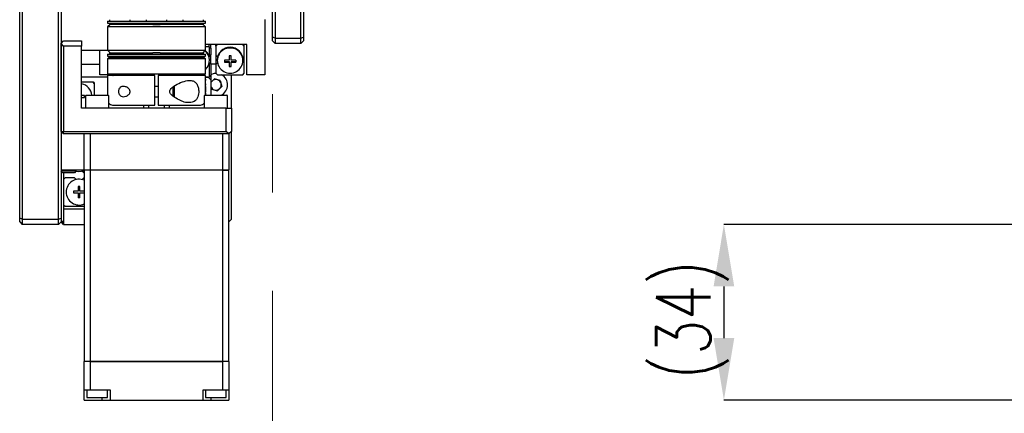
# Model space of a CAD drawing. Header units: millimetres. Extents: x 0 to 376, y -2 to 209.
# Tile 7 of 31: x 0 to 64, y 69 to 95. Entities that reach past the tile are written whole.
import ezdxf

# ---------------------------------------------------------------- set-up
doc = ezdxf.new("R2010")
doc.units = ezdxf.units.MM
doc.linetypes.add('CENTER', pattern=[50.8, 31.75, -6.35, 6.35, -6.35])
doc.layers.add('SLD-0', color=7, linetype='Continuous')
doc.styles.add('SLDTEXTSTYLE1', font='TXT', dxfattribs={"width": 0.75, "bigfont": 'bigfont'})
doc.dimstyles.new('SLDDIMSTYLE3', dxfattribs={"dimtxt": 3.5, "dimasz": 4, "dimexe": 0, "dimexo": 0.0625, "dimgap": 0.875, "dimtad": 1, "dimlfac": 3, "dimrnd": 1e-09, "dimzin": 12, "dimdsep": 46, "dimtxsty": 'SLDTEXTSTYLE1', "dimsah": 1, "dimcen": 0.09, "dimadec": 0, "dimazin": 3, "dimtfac": 1, "dimtmove": 0, "dimatfit": 0, "dimfxl": 1, "dimfrac": 2, "dimtolj": 1, "dimtzin": 12, "dimarcsym": 0})

# ---------------------------------------------------------------- blocks, each defined once
blk = doc.blocks.new('*D70')
at = {"layer": 'Defpoints', "color": 0, "transparency": 16777216}
for p in [(64.123, 81.469), (45.456, 70.135), (64.29, 70.135)]:
    blk.add_point(p, dxfattribs=at)
at = {"layer": 'SLD-0', "color": 0, "lineweight": -2, "transparency": 16777216}
for p, q in [((64.061, 81.469), (45.456, 81.469)), ((45.456, 77.469), (45.456, 74.135)), ((64.227, 70.135), (45.456, 70.135))]:
    blk.add_line(p, q, dxfattribs=at)
at = {"layer": 'SLD-0', "color": 0, "transparency": 16777216}
for points in [[(44.79, 77.469), (46.123, 77.469), (45.456, 81.469)], [(44.79, 74.135), (46.123, 74.135), (45.456, 70.135)]]:
    blk.add_solid(points, dxfattribs=at)
at = {"layer": 'SLD-0', "color": 0, "transparency": 16777216, "insert": (41.081, 75.306), "char_height": 3.5, "attachment_point": 2, "rotation": 90, "style": 'SLDTEXTSTYLE1'}
blk.add_mtext('\\A1;(34)', dxfattribs=at)

msp = doc.modelspace()

# ---------------------------------------------------------------- linework, layer by layer
at = {"color": 7, "linetype": 'CENTER', "lineweight": 18}
msp.add_line((16.323, 178.7755), (16.323, 58.4954), dxfattribs=at)
at = {"color": 7, "linetype": 'Continuous', "lineweight": 25}
for p, q in [((0, 81.8712), (0, 164.3998)), ((0.1667, 164.4688), (0.1667, 81.8021)), ((2.5, 81.8021), (2.5, 164.4688)), ((2.6667, 164.3998), (2.6667, 81.8712)), ((16.323, 93.5378), (16.323, 152.7331)), ((16.4897, 152.8021), (16.4897, 93.4688)), ((18.1563, 93.4688), (18.1563, 152.8021)), ((18.323, 152.7331), (18.323, 93.5378)), ((5.6667, 94.5855), (5.6667, 94.4521)), ((5.6667, 94.5855), (12, 94.5855)), ((5.6667, 94.4521), (12, 94.4521)), ((5.8333, 94.3688), (5.6667, 94.2021)), ((5.6667, 94.2021), (5.6667, 92.7021)), ((12, 94.2021), (5.6667, 94.2021)), ((5.8, 94.6688), (5.8, 94.5855)), ((5.8, 94.4521), (5.8, 94.3688)), ((5.8, 94.3688), (5.8425, 94.3688)), ((8.5991, 94.3688), (5.8425, 94.3688)), ((7.1333, 94.5855), (7.1333, 94.6688)), ((7.1333, 94.3688), (7.1333, 94.4521)), ((8.1667, 94.6688), (8.1667, 94.5855)), ((8.1667, 94.4521), (8.1667, 94.3688)), ((8.5991, 94.3688), (9.0675, 94.3688)), ((11.8242, 94.3688), (9.0675, 94.3688)), ((9.5, 94.5855), (9.5, 94.6688)), ((9.5, 94.3688), (9.5, 94.4521)), ((10.5333, 94.6688), (10.5333, 94.5855)), ((10.5333, 94.4521), (10.5333, 94.3688)), ((11.8242, 94.3688), (11.8667, 94.3688)), ((12, 94.2021), (11.8333, 94.3688)), ((11.8667, 94.5855), (11.8667, 94.6688)), ((11.8667, 94.3688), (11.8667, 94.4521)), ((12, 94.4521), (12, 94.5855)), ((12, 92.7021), (12, 94.2021)), ((15.8333, 94.6785), (15.8333, 91.1213)), ((16.4897, 93.4688), (16.323, 93.5378)), ((16.323, 93.3021), (16.323, 93.5378)), ((16.4897, 93.4688), (18.1563, 93.4688)), ((16.4897, 93.4688), (16.4897, 93.1355)), ((18.1563, 93.4688), (18.323, 93.5378)), ((18.1563, 93.1355), (18.1563, 93.4688)), ((18.323, 93.5378), (18.323, 93.3021)), ((2.6667, 93.1355), (2.8333, 93.3021)), ((2.6667, 87.4688), (2.6667, 93.1355)), ((2.8333, 92.9688), (2.6667, 93.1355)), ((2.8333, 93.3021), (4, 93.3021)), ((2.8333, 92.9688), (2.8333, 87.4688)), ((4, 92.9688), (2.8333, 92.9688)), ((4, 93.3021), (4, 92.9688)), ((4, 88.9688), (4, 92.9688)), ((14.6667, 93.0616), (12, 93.0616)), ((12.2333, 92.9091), (12, 92.9091)), ((12.2333, 92.9091), (12.2333, 93.0616)), ((12.2333, 92.9091), (12.2333, 92.2993)), ((12.2333, 92.9091), (12.3333, 92.8363)), ((12.3333, 92.8363), (12.3333, 93.0616)), ((12.3333, 92.8363), (12.3333, 92.4205)), ((12.7667, 93.0616), (12.6667, 92.9646)), ((12.6667, 92.9646), (12.6667, 93.0616)), ((12.6667, 92.9646), (12.6667, 92.3871)), ((14.4, 93.0616), (12.7667, 93.0616)), ((14.5, 92.9646), (14.4, 93.0616)), ((14.5, 92.9646), (14.5, 93.0616)), ((14.5, 91.2183), (14.5, 92.9646)), ((14.6667, 91.1213), (14.6667, 93.0616)), ((16.323, 93.3021), (16.4897, 93.1355)), ((18.1563, 93.1355), (16.4897, 93.1355)), ((18.323, 93.3021), (18.1563, 93.1355)), ((5.6833, 92.6855), (4, 92.6855)), ((5.1667, 91.1213), (5.1667, 92.6855)), ((5.6667, 92.7021), (5.8333, 92.5355)), ((5.6667, 92.7021), (12, 92.7021)), ((5.6667, 92.4521), (5.6667, 92.3188)), ((5.6667, 92.4521), (12, 92.4521)), ((5.6667, 92.3188), (12, 92.3188)), ((5.75, 92.2355), (5.6667, 92.1521)), ((11.9167, 92.2355), (5.75, 92.2355)), ((5.8, 92.5355), (5.8, 92.4521)), ((5.8425, 92.5355), (5.8, 92.5355)), ((5.8, 92.3188), (5.8, 92.2355)), ((5.8425, 92.5355), (8.5991, 92.5355)), ((7.1333, 92.4521), (7.1333, 92.5355)), ((7.1333, 92.2355), (7.1333, 92.3188)), ((7.36, 92.3188), (7.36, 92.2355)), ((7.4733, 92.2355), (7.4733, 92.3188)), ((8, 92.3021), (8, 92.2355)), ((8.1667, 92.3021), (8, 92.3021)), ((8.1304, 92.4521), (8.071, 92.5355)), ((8.1561, 92.4521), (8.1047, 92.5355)), ((8.1667, 92.5355), (8.1667, 92.4521)), ((8.1667, 92.3188), (8.1667, 92.2355)), ((9.0675, 92.5355), (8.5991, 92.5355)), ((9.0675, 92.5355), (11.8242, 92.5355)), ((9.5, 92.4521), (9.5, 92.5355)), ((9.5, 92.2355), (9.5, 92.3188)), ((9.6667, 92.3021), (9.5, 92.3021)), ((9.5267, 92.3188), (9.5267, 92.3021)), ((9.64, 92.3021), (9.64, 92.3188)), ((9.6667, 92.2355), (9.6667, 92.3021)), ((10.3027, 92.4521), (10.245, 92.5355)), ((10.3276, 92.4521), (10.2777, 92.5355)), ((10.393, 92.2355), (10.3671, 92.3188)), ((10.4028, 92.2355), (10.3821, 92.3188)), ((10.5333, 92.5355), (10.5333, 92.4521)), ((10.5333, 92.3188), (10.5333, 92.2355)), ((11.8667, 92.5355), (11.8242, 92.5355)), ((11.8333, 92.5355), (12, 92.7021)), ((11.8667, 92.4521), (11.8667, 92.5355)), ((11.8667, 92.2355), (11.8667, 92.3188)), ((12, 92.1521), (11.9167, 92.2355)), ((12, 92.3188), (12, 92.4521)), ((12.2333, 92.2993), (12.2237, 92.2899)), ((12.3333, 92.4205), (12.2333, 92.2993)), ((12.3333, 91.8292), (12.3333, 92.4205)), ((12.7763, 92.2808), (12.6667, 92.3871)), ((12.6667, 92.3871), (12.6667, 91.7958)), ((13.64, 92.3437), (13.5267, 92.3437)), ((13.5267, 92.3437), (13.5267, 92.0494)), ((13.64, 92.0494), (13.64, 92.3437)), ((4, 91.8021), (5.1667, 91.8021)), ((5.6667, 92.1521), (5.6667, 91.1688)), ((12, 92.1521), (5.6667, 92.1521)), ((12, 91.1688), (12, 92.1521)), ((12.2333, 91.8832), (12.2333, 90.9688)), ((12.2366, 91.8996), (12.3333, 91.8292)), ((12.25, 92.044), (12.25, 92.0885)), ((12.3333, 91.8292), (12.3333, 91.0901)), ((12.6667, 91.8021), (12.3333, 91.8021)), ((12.6667, 91.7958), (12.7635, 91.8898)), ((12.6667, 91.7958), (12.6667, 91.2183)), ((12.75, 92.0794), (12.75, 92.0349)), ((13.5267, 92.0494), (13.2233, 92.0494)), ((13.2233, 92.0494), (13.2233, 91.9395)), ((13.2233, 91.9637), (13.5267, 91.9637)), ((13.2233, 91.9395), (13.5267, 91.9395)), ((13.5267, 91.9637), (13.5267, 91.9395)), ((13.5267, 91.9395), (13.5267, 91.6452)), ((13.5267, 91.6695), (13.64, 91.6695)), ((13.5267, 91.6452), (13.64, 91.6452)), ((13.9433, 92.0494), (13.64, 92.0494)), ((13.64, 91.9637), (13.9433, 91.9637)), ((13.64, 91.9637), (13.64, 91.9395)), ((13.64, 91.6452), (13.64, 91.9395)), ((13.64, 91.9395), (13.9433, 91.9395)), ((13.9433, 92.0494), (13.9433, 91.9395)), ((14.4167, 92.0349), (14.4167, 92.0794)), ((5.6667, 90.9688), (4, 90.9688)), ((6.0352, 91.1213), (5.1667, 91.1213)), ((5.6667, 91.1688), (12, 91.1688)), ((5.6667, 91.0688), (5.6667, 89.8021)), ((8.7333, 91.0688), (5.6667, 91.0688)), ((8, 91.1688), (8, 91.0688)), ((8.3333, 91.0688), (8.3333, 91.1688)), ((8.7333, 89.5021), (8.7333, 91.0688)), ((12, 91.0688), (8.9333, 91.0688)), ((8.9333, 91.0688), (8.9333, 89.5021)), ((9.3333, 91.1688), (9.3333, 91.0688)), ((9.6667, 91.0688), (9.6667, 91.1688)), ((12, 90.8381), (12, 91.0688)), ((12, 90.9688), (12.2333, 90.9688)), ((12.1667, 90.9688), (12, 90.9688)), ((12.3333, 90.797), (12.1667, 90.9688)), ((12.3333, 91.0901), (12.2333, 90.9688)), ((12.3333, 91.0901), (12.3333, 90.797)), ((12.6667, 91.2183), (12.7667, 91.1213)), ((12.7667, 91.1213), (14.4, 91.1213)), ((13.6667, 88.9688), (13.6667, 91.1213)), ((14.4, 91.1213), (14.5, 91.2183)), ((15.8333, 91.1213), (14.6667, 91.1213)), ((4.7333, 90.6355), (4, 90.6355)), ((4.8333, 90.5355), (4.7333, 90.6355)), ((4.7333, 90.6355), (4.7667, 90.6355)), ((4.8333, 90.5355), (4.8333, 90.5688)), ((4.8333, 89.8021), (4.8333, 90.5355)), ((8.9333, 90.3688), (8.7333, 90.3688)), ((9.9, 89.7276), (9.9, 90.3339)), ((10, 89.6679), (10, 90.3969)), ((11.9863, 90.3628), (12, 90.3628)), ((11.9863, 90.1201), (11.9863, 90.3628)), ((11.9932, 90.2761), (11.9863, 90.2761)), ((11.9871, 90.8381), (12, 90.8381)), ((11.9871, 90.7515), (11.9871, 90.8381)), ((11.9994, 90.7515), (11.9871, 90.7515)), ((11.9871, 90.4395), (11.9871, 90.4902)), ((12, 90.4395), (11.9871, 90.4395)), ((11.9878, 90.5261), (11.998, 90.5261)), ((11.9932, 90.1201), (11.9932, 90.2761)), ((11.9932, 90.2761), (11.997, 90.2761)), ((11.997, 90.2761), (11.997, 90.1201)), ((11.9996, 90.2761), (11.997, 90.2761)), ((11.998, 90.8381), (11.998, 90.7874)), ((11.998, 90.5261), (11.998, 90.4395)), ((11.998, 90.5261), (12, 90.5261)), ((11.998, 90.3628), (11.998, 90.2761)), ((11.9996, 90.1635), (11.9996, 90.2761)), ((11.9996, 90.2761), (12, 90.2761)), ((12, 90.5261), (12, 90.6388)), ((12, 90.3628), (12, 90.4395)), ((12, 90.1272), (12, 90.2761)), ((12.3333, 90.619), (12.5679, 90.8498)), ((12.3333, 90.797), (12.3333, 89.8021)), ((12.3333, 90.3977), (12.3367, 90.3832)), ((12.3333, 90.3964), (12.3861, 90.1928)), ((12.9472, 90.7448), (12.5679, 90.8498)), ((13.046, 90.3639), (12.7654, 90.0878)), ((12.9472, 90.7448), (13.046, 90.3639)), ((4.1933, 89.7755), (4, 89.7755)), ((4, 89.6621), (4.1933, 89.6621)), ((4.1933, 89.6621), (4.1933, 89.7755)), ((4.25, 89.7605), (4.25, 88.9688)), ((4.2917, 89.8021), (5.7083, 89.8021)), ((5.75, 88.9688), (5.75, 89.7605)), ((8.7333, 89.7021), (8.9333, 89.7021)), ((11.9167, 89.7605), (11.9167, 88.9688)), ((11.9583, 89.8021), (13.375, 89.8021)), ((11.9869, 90.0855), (11.9952, 90.0855)), ((11.9871, 89.8468), (11.9871, 89.9335)), ((11.9871, 89.9335), (12, 89.9335)), ((11.9963, 89.8468), (11.9871, 89.8468)), ((11.9882, 90.0527), (11.9992, 90.0527)), ((11.9963, 89.8468), (11.9999, 89.8468)), ((11.997, 90.1245), (12, 90.1245)), ((11.998, 89.9335), (11.998, 89.8468)), ((12, 90.1272), (12, 90.1254)), ((12, 89.9335), (12, 90.0401)), ((12.3861, 90.1928), (12.7654, 90.0878)), ((13.4167, 88.9688), (13.4167, 89.7605)), ((4.1966, 88.9688), (4.25, 88.9971)), ((8, 89.1688), (8, 88.9688)), ((8.3333, 88.9688), (8.3333, 89.1688)), ((9.3333, 89.1688), (9.3333, 88.9688)), ((9.6667, 88.9688), (9.6667, 89.1688)), ((13.3333, 88.9688), (4, 88.9688)), ((13.3333, 87.4688), (13.3333, 88.9688)), ((13.3333, 88.9688), (13.6667, 88.9688)), ((13.6667, 88.9688), (13.6667, 87.4688)), ((2.6667, 87.4688), (2.8333, 87.4688)), ((2.6667, 87.4688), (2.8333, 87.3021)), ((2.8333, 87.3021), (2.8333, 87.4688)), ((2.8333, 87.4688), (13.3333, 87.4688)), ((13.5, 87.3021), (2.8333, 87.3021)), ((4.1667, 84.9855), (4.1667, 87.3021)), ((4.5516, 87.3021), (4.5516, 84.9855)), ((13.1151, 84.9855), (13.1151, 87.3021)), ((13.5, 87.3021), (13.3333, 87.4688)), ((13.6667, 87.4688), (13.5, 87.3021)), ((13.5, 87.3021), (13.5, 84.9855)), ((13.6667, 81.8021), (13.6667, 87.4688)), ((4.1667, 84.9688), (2.6667, 84.9688)), ((2.7667, 84.8021), (2.6667, 84.9021)), ((3.6286, 84.9021), (2.6667, 84.9021)), ((3.5286, 84.8021), (2.7667, 84.8021)), ((2.8333, 84.8021), (2.8333, 84.3688)), ((3.6286, 84.9021), (3.5286, 84.8021)), ((3.6357, 84.9092), (3.6286, 84.9021)), ((4.0381, 84.9021), (4.031, 84.9092)), ((4.1667, 84.9021), (4.0381, 84.9021)), ((4.1381, 84.8021), (4.0381, 84.9021)), ((4.1667, 84.8021), (4.1381, 84.8021)), ((4.1667, 84.9855), (4.5516, 84.9855)), ((4.1667, 84.9688), (4.1667, 72.6521)), ((4.5516, 84.9688), (4.1667, 84.9688)), ((4.17, 84.9855), (4.17, 84.9688)), ((4.5516, 84.9855), (13.1151, 84.9855)), ((4.5516, 84.9688), (4.5516, 72.6521)), ((13.1151, 84.9688), (4.5516, 84.9688)), ((4.5529, 84.9688), (4.5529, 84.9855)), ((13.1138, 84.9855), (13.1138, 84.9688)), ((13.1151, 84.9855), (13.5, 84.9855)), ((13.1151, 72.6521), (13.1151, 84.9688)), ((13.1151, 84.9688), (13.5, 84.9688)), ((13.4967, 84.9688), (13.4967, 84.9855)), ((13.5, 72.6521), (13.5, 84.9688)), ((2.9333, 84.4688), (2.8333, 84.3688)), ((2.8333, 84.3688), (2.8333, 82.7355)), ((3.5286, 84.4688), (2.9333, 84.4688)), ((3.5286, 84.4688), (3.6357, 84.3617)), ((3.89, 83.9121), (3.7767, 83.9121)), ((3.7767, 83.9121), (3.7767, 83.6088)), ((3.89, 83.6088), (3.89, 83.9121)), ((4.031, 84.3617), (4.1381, 84.4688)), ((4.1667, 84.4688), (4.1381, 84.4688)), ((3.7767, 83.6088), (3.4733, 83.6088)), ((3.4733, 83.6088), (3.4733, 83.4955)), ((3.4733, 83.4955), (3.7767, 83.4955)), ((3.7767, 83.4955), (3.7767, 83.1921)), ((4.1667, 83.6088), (3.89, 83.6088)), ((3.89, 83.1921), (3.89, 83.4955)), ((3.89, 83.4955), (4.1667, 83.4955)), ((2.8333, 82.7355), (2.9333, 82.6355)), ((2.8333, 82.7355), (2.8333, 82.4688)), ((2.9333, 82.6355), (4.1667, 82.6355)), ((3.89, 83.1921), (3.7767, 83.1921)), ((2.8333, 82.4688), (2.8333, 81.4688)), ((2.8333, 82.4688), (4.1667, 82.4688)), ((0.1667, 81.8021), (0, 81.8712)), ((0, 81.6355), (0, 81.8712)), ((0, 81.6355), (0.1667, 81.4688)), ((0.1667, 81.8021), (0.1667, 81.4688)), ((0.1667, 81.8021), (2.5, 81.8021)), ((2.5, 81.4688), (0.1667, 81.4688)), ((2.5, 81.8021), (2.6667, 81.8712)), ((2.5, 81.4688), (2.5, 81.8021)), ((2.6667, 81.6355), (2.5, 81.4688)), ((2.6667, 81.8712), (2.6667, 81.6355)), ((2.6667, 81.7188), (2.8333, 81.5521)), ((2.6667, 81.6355), (2.7083, 81.6771)), ((2.8333, 81.4688), (2.6667, 81.6355)), ((2.8333, 81.4688), (4.1667, 81.4688)), ((13.5, 81.6355), (13.6667, 81.8021)), ((4.1667, 72.6521), (4.5516, 72.6521)), ((4.1667, 70.8021), (4.1667, 72.6355)), ((4.5516, 72.6355), (4.1667, 72.6355)), ((4.17, 72.6521), (4.17, 72.6355)), ((4.5516, 72.6521), (13.1151, 72.6521)), ((4.5516, 72.6355), (4.5516, 70.8021)), ((4.5516, 72.6355), (13.1151, 72.6355)), ((4.5529, 72.6355), (4.5529, 72.6521)), ((13.1138, 72.6521), (13.1138, 72.6355)), ((13.1151, 72.6521), (13.5, 72.6521)), ((13.1151, 70.8021), (13.1151, 72.6355)), ((13.5, 72.6355), (13.1151, 72.6355)), ((13.4967, 72.6355), (13.4967, 72.6521)), ((13.5, 72.6355), (13.5, 70.8021)), ((4.1667, 70.8021), (4.5516, 70.8021)), ((4.1667, 70.1355), (4.1667, 70.8021)), ((4.3333, 70.8021), (4.3333, 70.3021)), ((4.5516, 70.8021), (5.8333, 70.8021)), ((5.6667, 70.3021), (5.6667, 70.8021)), ((5.8333, 70.8021), (5.8333, 70.1355)), ((11.8333, 70.8021), (13.1151, 70.8021)), ((11.8333, 70.1355), (11.8333, 70.8021)), ((12, 70.8021), (12, 70.3021)), ((13.1151, 70.8021), (13.5, 70.8021)), ((13.3333, 70.3021), (13.3333, 70.8021)), ((13.5, 70.8021), (13.5, 70.1355)), ((4.1667, 70.1355), (5.3333, 70.1355)), ((4.3333, 70.3021), (5.6667, 70.3021)), ((5.3333, 70.1355), (5.3333, 70.3021)), ((5.3333, 70.1355), (5.8333, 70.1355)), ((5.8333, 70.1355), (11.8333, 70.1355)), ((11.8333, 70.1355), (12.3333, 70.1355)), ((12, 70.3021), (13.3333, 70.3021)), ((12.3333, 70.3021), (12.3333, 70.1355)), ((12.3333, 70.1355), (13.5, 70.1355))]:
    msp.add_line(p, q, dxfattribs=at)
at = {"color": 7, "linetype": 'Continuous', "lineweight": 25, "flags": 128}
msp.add_lwpolyline([(12.3333, 91.1406), (12.5748, 91.2131), (12.6667, 91.2188)], dxfattribs=at)
at = {"color": 7, "linetype": 'Continuous', "lineweight": 25}
for centre, radius, start, end in [((13.5711, 92.0667), 0.8212, 89.144909, 179.11859), ((13.5636, 92.0349), 0.8087, 88.602421, 271.397579), ((13.5956, 92.0667), 0.8212, 0.88141, 90.855091), ((13.6031, 92.0349), 0.8087, 268.602421, 91.397579), ((11.4529, 92.0441), 0.7955, 313.453641, 50.655979), ((11.4491, 92.0846), 0.8009, 0.28153, 48.372614), ((12.6667, 90.4688), 0.75, 297.266044, 60.465052), ((3.8333, 89.7188), 0.8333, 5.73917, 78.463041), ((4.7667, 90.5688), 0.0667, 0, 90), ((8.8333, 90.8121), 3.1667, 355.279231, 358.902266), ((8.8333, 90.6388), 3.1667, 357.961046, 1.579439), ((12.6667, 90.4688), 0.3408, 134.536626, 167.958049), ((12.6667, 90.4688), 0.3408, 194.536626, 254.536626), ((12.6667, 90.4688), 0.3408, 74.536626, 134.536626), ((12.6667, 90.4688), 0.3408, 14.536626, 74.536626), ((12.6667, 90.4688), 0.3408, 314.536626, 14.536626), ((4.2917, 89.7605), 0.0417, 90, 180), ((5.7083, 89.7605), 0.0417, 0, 90), ((11.9583, 89.7605), 0.0417, 90, 180), ((12.6667, 90.4688), 0.3408, 254.536626, 314.536626), ((13.375, 89.7605), 0.0417, 0, 90), ((6, 89.5021), 0.3333, 221.409622, 270), ((11.6667, 89.5021), 0.3333, 270, 318.590378), ((3.8333, 85.7188), 0.8333, 244.158067, 293.578178), ((3.8333, 83.5521), 0.8333, 66.421822, 180), ((3.8333, 83.5521), 0.8333, 180, 293.578178)]:
    msp.add_arc(centre, radius, start, end, dxfattribs=at)
for centre, start_param, end_param in [((8.8333, 90.0465), 4.6430809, 4.6640192), ((8.8333, 89.8204), 4.6978727, 4.718775)]:
    msp.add_ellipse(centre, major_axis=(0, 4.1304), ratio=0.7666667, start_param=start_param, end_param=end_param, dxfattribs=at)
for points, knots in [([(6.0096, 91.0688), (6.0128, 91.0695), (6.0191, 91.0708), (6.0275, 91.0813), (6.0334, 91.0963), (6.0359, 91.1132), (6.0354, 91.1293), (6.0325, 91.1436), (6.0276, 91.1558), (6.0206, 91.1649), (6.0143, 91.1685), (6.0105, 91.1687), (6.0096, 91.1688)], [0, 0, 0, 0, 0.1249512, 0.2501408, 0.3673536, 0.4704304, 0.5627663, 0.6522689, 0.7461701, 0.8495499, 0.9645953, 1, 1, 1, 1]), ([(11.657, 91.1688), (11.6539, 91.1681), (11.6475, 91.1668), (11.6391, 91.1563), (11.6333, 91.1413), (11.6308, 91.1244), (11.6313, 91.1083), (11.6341, 91.094), (11.6391, 91.0818), (11.646, 91.0727), (11.6524, 91.0691), (11.6562, 91.0689), (11.657, 91.0688)], [0, 0, 0, 0, 0.1249512, 0.2501408, 0.3673536, 0.4704304, 0.5627663, 0.6522689, 0.7461701, 0.8495499, 0.9645953, 1, 1, 1, 1]), ([(6.7232, 90.3676), (6.7881, 90.355), (6.894, 90.3344), (7.0196, 90.2481), (7.0878, 90.1685), (7.1201, 90.097), (7.1286, 90.0301), (7.1165, 89.9617), (7.0761, 89.8836), (6.9856, 89.7928), (6.8452, 89.7196), (6.6859, 89.6921), (6.5528, 89.7214), (6.4616, 89.79), (6.4078, 89.8743), (6.3802, 89.9668), (6.3755, 90.0608), (6.3914, 90.1497), (6.428, 90.2348), (6.4957, 90.3137), (6.5979, 90.3662), (6.6811, 90.3672), (6.7232, 90.3676)], [0, 0, 0, 0, 0.0968948, 0.1584349, 0.1973321, 0.2255234, 0.2490797, 0.2726513, 0.3034309, 0.3515783, 0.4317604, 0.5161249, 0.5895346, 0.6433892, 0.6856947, 0.7214458, 0.7573151, 0.7904587, 0.8245834, 0.8719872, 0.9352184, 1, 1, 1, 1]), ([(10.2894, 89.5021), (10.1653, 89.5652), (9.9791, 89.6599), (9.7856, 89.8201), (9.7084, 89.9284), (9.6803, 90.0109), (9.6893, 90.0987), (9.7417, 90.1996), (9.9274, 90.3833), (10.2825, 90.5793), (10.7065, 90.7364), (11.0537, 90.768), (11.2872, 90.6906), (11.4395, 90.538), (11.5278, 90.3312), (11.5616, 90.0972), (11.5521, 89.8767), (11.5061, 89.6809), (11.4473, 89.5633), (11.407, 89.5111), (11.4001, 89.5021)], [0, 0, 0, 0, 0.0996169, 0.149423, 0.1687993, 0.1883862, 0.2057477, 0.2255228, 0.2629518, 0.3806889, 0.5060595, 0.6053459, 0.6803547, 0.7395531, 0.7991184, 0.8502623, 0.8968439, 0.9426189, 0.9901391, 1, 1, 1, 1]), ([(11.9871, 90.4902), (11.9871, 90.4999), (11.9873, 90.5193), (11.9883, 90.5397), (11.9891, 90.5491), (11.9893, 90.5515)], [0, 0, 0, 0, 0.427803, 0.8555733, 1, 1, 1, 1]), ([(11.998, 90.7874), (11.998, 90.7774), (11.998, 90.7646), (11.9982, 90.7538), (11.9983, 90.7515)], [0, 0, 0, 0, 0.7789011, 1, 1, 1, 1]), ([(11.9992, 90.0527), (11.999, 90.0421), (11.9985, 90.0209), (11.9972, 90.0024), (11.9951, 89.9965), (11.9926, 90.0047), (11.9899, 90.0259), (11.9876, 90.0578), (11.9864, 90.0911), (11.9863, 90.1124), (11.9863, 90.1201)], [0, 0, 0, 0, 0.131957, 0.2639132, 0.3959039, 0.5280779, 0.6605117, 0.7930301, 0.9252595, 1, 1, 1, 1]), ([(11.9952, 90.0859), (11.9952, 90.0858), (11.9949, 90.0853), (11.9944, 90.0885), (11.9938, 90.0952), (11.9933, 90.105), (11.9932, 90.1138), (11.9932, 90.1189), (11.9932, 90.1201)], [0, 0, 0, 0, 0.0730823, 0.2882394, 0.5034505, 0.7184571, 0.9330632, 1, 1, 1, 1]), ([(11.997, 90.1201), (11.9969, 90.1162), (11.9969, 90.1084), (11.9966, 90.0981), (11.9962, 90.09), (11.9959, 90.0875), (11.9957, 90.0863)], [0, 0, 0, 0, 0.2498983, 0.4997935, 0.7497797, 1, 1, 1, 1]), ([(11.9982, 90.1263), (11.9982, 90.1248), (11.9983, 90.1094), (11.9989, 90.0839), (11.9996, 90.0542), (11.9998, 90.0453), (12, 90.0409)], [0, 0, 0, 0, 0.03435285, 0.35612815, 0.6780333, 1, 1, 1, 1]), ([(11.9999, 90.0401), (11.9999, 90.0391), (11.9999, 90.0365), (11.9995, 90.0447), (11.9992, 90.052), (11.9992, 90.0527)], [0, 0, 0, 0, 0.36865047, 0.9329366, 1, 1, 1, 1]), ([(12, 90.125), (12, 90.1248), (11.9999, 90.1243), (11.9999, 90.1279), (11.9997, 90.1355), (11.9996, 90.1464), (11.9996, 90.1564), (11.9996, 90.1621), (11.9996, 90.1635)], [0, 0, 0, 0, 0.0737029, 0.288429, 0.5031705, 0.7179272, 0.9326752, 1, 1, 1, 1]), ([(6.0087, 89.1688), (6.0385, 89.1688), (6.0851, 89.1688), (6.4131, 89.1688), (6.7626, 89.1688), (7.2008, 89.1688), (7.8421, 89.1688), (8.3821, 89.1688), (8.7333, 89.1688)], [0, 0, 0, 0, 0.2310668, 0.3613464, 0.494323, 0.6272996, 0.7575792, 1, 1, 1, 1]), ([(8.7333, 89.1688), (8.7333, 89.1725), (8.7333, 89.1799), (8.7333, 89.2374), (8.7333, 89.322), (8.7333, 89.4157), (8.7333, 89.4776), (8.7333, 89.5021)], [0, 0, 0, 0, 0.2148485, 0.4296996, 0.6444809, 0.8591471, 1, 1, 1, 1]), ([(8.9333, 89.5021), (8.9333, 89.4647), (8.9333, 89.3897), (8.9333, 89.2899), (8.9333, 89.2145), (8.9333, 89.1745), (8.9333, 89.1704), (8.9333, 89.1688)], [0, 0, 0, 0, 0.2145505, 0.4290994, 0.6436935, 0.8583911, 1, 1, 1, 1]), ([(8.9333, 89.1688), (9.2846, 89.1688), (9.8245, 89.1688), (10.4658, 89.1688), (10.904, 89.1688), (11.2535, 89.1688), (11.5816, 89.1688), (11.6282, 89.1688), (11.658, 89.1688)], [0, 0, 0, 0, 0.2424208, 0.3727004, 0.505677, 0.6386536, 0.7689332, 1, 1, 1, 1]), ([(11.4001, 89.5021), (11.3592, 89.4663), (11.2393, 89.361), (10.9495, 89.3045), (10.6337, 89.3357), (10.4013, 89.4481), (10.2894, 89.5021)], [0, 0, 0, 0, 0.1409094, 0.4135073, 0.7178363, 1, 1, 1, 1])]:
    msp.add_open_spline(points, degree=3, knots=knots, dxfattribs=at)

# ---------------------------------------------------------------- dimensions: what is measured, and where the dimension line sits
at = {"layer": 'SLD-0'}
dim = msp.add_linear_dim(base=(45.4564, 70.1355), p1=(64.1231, 81.4688), p2=(64.2898, 70.1355), angle=90, text='(<>)', dimstyle='SLDDIMSTYLE3', dxfattribs=at)
dim.commit()
dim.dimension.update_dxf_attribs({"geometry": '*D70', "text_midpoint": (45.4564, 75.3059), "dimtype": 160})

doc.saveas('drawing.dxf')
